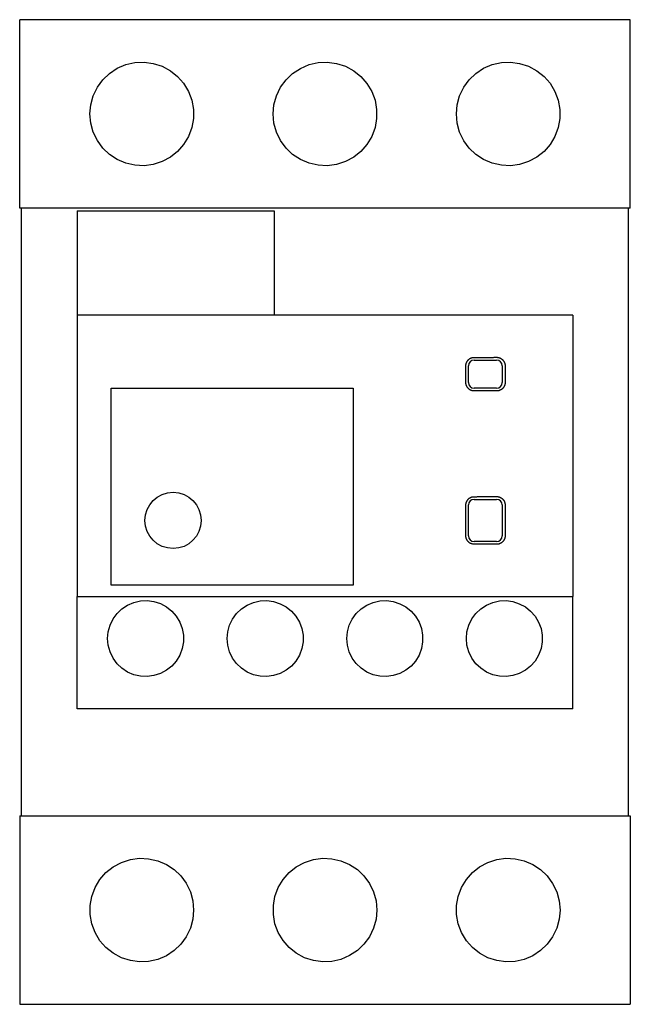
# Model space of a CAD drawing. Extents: x -1.08 to 1.08, y -1.75 to 1.75.
import ezdxf

# ---------------------------------------------------------------- set-up
doc = ezdxf.new("R2010")
doc.units = 0
doc.layers.get('0').update_dxf_attribs({"linetype": 'CONTINUOUS'})

msp = doc.modelspace()

# ---------------------------------------------------------------- linework, layer by layer
at = {"color": 7, "linetype": 'CONTINUOUS'}
for p, q in [((1.085, 1.75), (-1.085, 1.75)), ((-1.085, 1.08), (-1.085, 1.75)), ((1.085, 1.08), (1.085, 1.75)), ((-0.766179, 1.558812), (-0.738549, 1.577121)), ((-0.738549, 1.577121), (-0.707712, 1.590305)), ((-0.707712, 1.590305), (-0.675315, 1.597639)), ((-0.675315, 1.597639), (-0.643203, 1.599085)), ((-0.643203, 1.599085), (-0.61073, 1.594795)), ((-0.61073, 1.594795), (-0.578825, 1.584525)), ((-0.578825, 1.584525), (-0.549319, 1.568652)), ((-0.115272, 1.558738), (-0.087601, 1.577093)), ((-0.087601, 1.577093), (-0.056689, 1.590312)), ((-0.056689, 1.590312), (-0.024204, 1.597653)), ((-0.024204, 1.597653), (0.007988, 1.599077)), ((0.007988, 1.599077), (0.040525, 1.594738)), ((0.040525, 1.594738), (0.072452, 1.584407)), ((0.072452, 1.584407), (0.101938, 1.568482)), ((0.535961, 1.558924), (0.563671, 1.57724)), ((0.563671, 1.57724), (0.594582, 1.5904)), ((0.594582, 1.5904), (0.627024, 1.597683)), ((0.627024, 1.597683), (0.65914, 1.59907)), ((0.65914, 1.59907), (0.691592, 1.594723)), ((0.691592, 1.594723), (0.723435, 1.584415)), ((0.723435, 1.584415), (0.752861, 1.568533)), ((-0.789404, 1.536625), (-0.766179, 1.558812)), ((-0.549319, 1.568652), (-0.523761, 1.548261)), ((-0.523761, 1.548261), (-0.502408, 1.523943)), ((-0.138504, 1.53651), (-0.115272, 1.558738)), ((0.101938, 1.568482), (0.12744, 1.548069)), ((0.12744, 1.548069), (0.148739, 1.523741)), ((0.512671, 1.536709), (0.535961, 1.558924)), ((0.752861, 1.568533), (0.778343, 1.548161)), ((0.778343, 1.548161), (0.799643, 1.523873)), ((-0.823494, 1.479759), (-0.808857, 1.510023)), ((-0.808857, 1.510023), (-0.789404, 1.536625)), ((-0.502408, 1.523943), (-0.485165, 1.495291)), ((-0.172541, 1.479635), (-0.15794, 1.509884)), ((-0.15794, 1.509884), (-0.138504, 1.53651)), ((0.148739, 1.523741), (0.16592, 1.495116)), ((0.478515, 1.479785), (0.493176, 1.510077)), ((0.493176, 1.510077), (0.512671, 1.536709)), ((0.799643, 1.523873), (0.816854, 1.495252)), ((-0.832371, 1.447442), (-0.823494, 1.479759)), ((-0.485165, 1.495291), (-0.473319, 1.463761)), ((-0.181385, 1.447368), (-0.172541, 1.479635)), ((0.16592, 1.495116), (0.177713, 1.463643)), ((0.46963, 1.447449), (0.478515, 1.479785)), ((0.816854, 1.495252), (0.828685, 1.463746)), ((-0.83525, 1.415), (-0.832371, 1.447442)), ((-0.473319, 1.463761), (-0.467455, 1.431107)), ((-0.18425, 1.415), (-0.181385, 1.447368)), ((0.177713, 1.463643), (0.183548, 1.431067)), ((0.46675, 1.415), (0.46963, 1.447449)), ((0.828685, 1.463746), (0.834545, 1.431105)), ((-0.832371, 1.382558), (-0.83525, 1.415)), ((-0.467455, 1.431107), (-0.467455, 1.398893)), ((-0.181385, 1.382632), (-0.18425, 1.415)), ((0.183548, 1.431067), (0.183548, 1.398933)), ((0.46963, 1.382551), (0.46675, 1.415)), ((0.834545, 1.431105), (0.834545, 1.398895)), ((-0.823494, 1.350241), (-0.832371, 1.382558)), ((-0.473319, 1.366239), (-0.485165, 1.334709)), ((-0.467455, 1.398893), (-0.473319, 1.366239)), ((-0.172541, 1.350365), (-0.181385, 1.382632)), ((0.177713, 1.366357), (0.16592, 1.334884)), ((0.183548, 1.398933), (0.177713, 1.366357)), ((0.478515, 1.350215), (0.46963, 1.382551)), ((0.828685, 1.366254), (0.816854, 1.334748)), ((0.834545, 1.398895), (0.828685, 1.366254)), ((-0.808857, 1.319977), (-0.823494, 1.350241)), ((-0.485165, 1.334709), (-0.502408, 1.306057)), ((-0.15794, 1.320116), (-0.172541, 1.350365)), ((0.16592, 1.334884), (0.148739, 1.306259)), ((0.493176, 1.319923), (0.478515, 1.350215)), ((0.816854, 1.334748), (0.799643, 1.306127)), ((-0.789404, 1.293375), (-0.808857, 1.319977)), ((-0.502408, 1.306057), (-0.523761, 1.281739)), ((-0.138504, 1.29349), (-0.15794, 1.320116)), ((0.148739, 1.306259), (0.12744, 1.281931)), ((0.512671, 1.293291), (0.493176, 1.319923)), ((0.799643, 1.306127), (0.778343, 1.281839)), ((-0.766179, 1.271188), (-0.789404, 1.293375)), ((-0.738549, 1.252879), (-0.766179, 1.271188)), ((-0.549319, 1.261348), (-0.578825, 1.245475)), ((-0.523761, 1.281739), (-0.549319, 1.261348)), ((-0.115272, 1.271262), (-0.138504, 1.29349)), ((-0.087601, 1.252907), (-0.115272, 1.271262)), ((0.101938, 1.261518), (0.072452, 1.245593)), ((0.12744, 1.281931), (0.101938, 1.261518)), ((0.535961, 1.271076), (0.512671, 1.293291)), ((0.563671, 1.25276), (0.535961, 1.271076)), ((0.752861, 1.261467), (0.723435, 1.245585)), ((0.778343, 1.281839), (0.752861, 1.261467)), ((-0.707712, 1.239695), (-0.738549, 1.252879)), ((-0.675315, 1.232361), (-0.707712, 1.239695)), ((-0.643203, 1.230915), (-0.675315, 1.232361)), ((-0.61073, 1.235205), (-0.643203, 1.230915)), ((-0.578825, 1.245475), (-0.61073, 1.235205)), ((-0.056689, 1.239688), (-0.087601, 1.252907)), ((-0.024204, 1.232347), (-0.056689, 1.239688)), ((0.007988, 1.230923), (-0.024204, 1.232347)), ((0.040525, 1.235262), (0.007988, 1.230923)), ((0.072452, 1.245593), (0.040525, 1.235262)), ((0.594582, 1.2396), (0.563671, 1.25276)), ((0.627024, 1.232317), (0.594582, 1.2396)), ((0.65914, 1.23093), (0.627024, 1.232317)), ((0.691592, 1.235277), (0.65914, 1.23093)), ((0.723435, 1.245585), (0.691592, 1.235277)), ((0, 1.08), (-1.085, 1.08)), ((-1.07875, -1.08), (-1.07875, 1.08)), ((-0.8809, 1.07), (-0.1809, 1.07)), ((-0.8809, 1.07), (-0.8809, 0.7)), ((-0.1809, 1.07), (-0.1809, 0.7)), ((1.085, 1.08), (0, 1.08)), ((1.07875, -1.08), (1.07875, 1.08)), ((-0.8809, 0.7), (-0.8809, -0.3)), ((0.8809, 0.7), (-0.8809, 0.7)), ((0.8809, 0.7), (0.8809, -0.3)), ((0.500922, 0.523868), (0.501125, 0.525173)), ((0.501125, 0.525173), (0.501388, 0.526476)), ((0.501388, 0.526476), (0.501711, 0.527773)), ((0.501711, 0.527773), (0.502094, 0.529059)), ((0.502094, 0.529059), (0.502537, 0.530329)), ((0.502537, 0.530329), (0.503037, 0.531577)), ((0.503037, 0.531577), (0.503594, 0.532801)), ((0.503594, 0.532801), (0.504205, 0.533997)), ((0.504205, 0.533997), (0.504867, 0.53516)), ((0.504867, 0.53516), (0.505578, 0.536286)), ((0.505578, 0.536286), (0.506335, 0.537372)), ((0.506335, 0.537372), (0.507132, 0.538414)), ((0.507132, 0.538414), (0.507965, 0.539409)), ((0.507965, 0.539409), (0.508831, 0.540354)), ((0.508831, 0.540354), (0.509727, 0.541253)), ((0.509727, 0.541253), (0.510672, 0.542121)), ((0.510672, 0.542121), (0.511666, 0.542957)), ((0.511666, 0.542957), (0.512706, 0.543756)), ((0.512706, 0.543756), (0.513789, 0.544513)), ((0.513789, 0.544513), (0.514912, 0.545226)), ((0.514912, 0.545226), (0.516071, 0.545889)), ((0.516071, 0.545889), (0.517262, 0.546501)), ((0.517262, 0.546501), (0.518481, 0.547059)), ((0.518481, 0.547059), (0.519724, 0.547561)), ((0.519724, 0.547561), (0.520988, 0.548005)), ((0.520988, 0.548005), (0.522267, 0.548391)), ((0.522267, 0.548391), (0.523557, 0.548717)), ((0.523557, 0.548717), (0.524854, 0.548983)), ((0.524854, 0.548983), (0.526152, 0.549189)), ((0.526152, 0.549189), (0.527446, 0.549337)), ((0.527446, 0.549337), (0.52873, 0.549426)), ((0.52873, 0.549426), (0.53, 0.549459)), ((0.53, 0.549459), (0.532288, 0.549469)), ((0.53, 0.54), (0.61, 0.54)), ((0.532288, 0.549469), (0.534575, 0.549479)), ((0.534575, 0.549479), (0.536862, 0.549489)), ((0.536862, 0.549489), (0.539149, 0.549499)), ((0.539149, 0.549499), (0.541437, 0.54951)), ((0.541437, 0.54951), (0.543724, 0.54952)), ((0.543724, 0.54952), (0.54601, 0.54953)), ((0.54601, 0.54953), (0.548297, 0.549541)), ((0.548297, 0.549541), (0.550584, 0.549551)), ((0.550584, 0.549551), (0.55287, 0.549562)), ((0.55287, 0.549562), (0.555157, 0.549572)), ((0.555157, 0.549572), (0.557443, 0.549583)), ((0.557443, 0.549583), (0.55973, 0.549593)), ((0.55973, 0.549593), (0.562016, 0.549604)), ((0.562016, 0.549604), (0.564302, 0.549615)), ((0.564302, 0.549615), (0.566588, 0.549625)), ((0.566588, 0.549625), (0.568874, 0.549636)), ((0.568874, 0.549636), (0.571159, 0.549647)), ((0.571159, 0.549647), (0.573445, 0.549658)), ((0.573445, 0.549658), (0.575731, 0.549669)), ((0.575731, 0.549669), (0.578016, 0.54968)), ((0.578016, 0.54968), (0.580301, 0.549691)), ((0.580301, 0.549691), (0.582586, 0.549702)), ((0.582586, 0.549702), (0.584872, 0.549713)), ((0.584872, 0.549713), (0.587156, 0.549724)), ((0.587156, 0.549724), (0.589441, 0.549735)), ((0.589441, 0.549735), (0.591726, 0.549746)), ((0.591726, 0.549746), (0.594011, 0.549758)), ((0.594011, 0.549758), (0.596295, 0.549769)), ((0.596295, 0.549769), (0.59858, 0.54978)), ((0.59858, 0.54978), (0.600864, 0.549792)), ((0.600864, 0.549792), (0.603148, 0.549803)), ((0.603148, 0.549803), (0.605432, 0.549815)), ((0.605432, 0.549815), (0.607716, 0.549826)), ((0.607716, 0.549826), (0.61, 0.549838)), ((0.61, 0.549838), (0.611294, 0.549816)), ((0.611294, 0.549816), (0.612603, 0.549737)), ((0.612603, 0.549737), (0.613922, 0.549599)), ((0.613922, 0.549599), (0.615246, 0.5494)), ((0.615246, 0.5494), (0.616568, 0.54914)), ((0.616568, 0.54914), (0.617885, 0.548819)), ((0.617885, 0.548819), (0.619191, 0.548436)), ((0.619191, 0.548436), (0.620481, 0.547993)), ((0.620481, 0.547993), (0.621751, 0.547492)), ((0.621751, 0.547492), (0.622996, 0.546932)), ((0.622996, 0.546932), (0.624213, 0.546318)), ((0.624213, 0.546318), (0.625398, 0.54565)), ((0.625398, 0.54565), (0.626546, 0.544932)), ((0.626546, 0.544932), (0.627654, 0.544167)), ((0.627654, 0.544167), (0.628718, 0.54336)), ((0.628718, 0.54336), (0.629735, 0.542514)), ((0.629735, 0.542514), (0.630703, 0.541635)), ((0.630703, 0.541635), (0.631621, 0.540724)), ((0.631621, 0.540724), (0.632508, 0.539764)), ((0.632508, 0.539764), (0.633362, 0.538754)), ((0.633362, 0.538754), (0.634179, 0.537695)), ((0.634179, 0.537695), (0.634955, 0.536592)), ((0.634955, 0.536592), (0.635684, 0.535447)), ((0.635684, 0.535447), (0.636363, 0.534264)), ((0.636363, 0.534264), (0.636989, 0.533047)), ((0.636989, 0.533047), (0.63756, 0.531801)), ((0.63756, 0.531801), (0.638074, 0.53053)), ((0.638074, 0.53053), (0.638528, 0.529237)), ((0.638528, 0.529237), (0.638921, 0.527927)), ((0.638921, 0.527927), (0.639253, 0.526605)), ((0.639253, 0.526605), (0.639523, 0.525276)), ((0.639523, 0.525276), (0.639731, 0.523946)), ((0.500667, 0.52), (0.500694, 0.521277)), ((0.500667, 0.46), (0.500667, 0.52)), ((0.500694, 0.521277), (0.500779, 0.522568)), ((0.500779, 0.522568), (0.500922, 0.523868)), ((0.51, 0.46), (0.51, 0.52)), ((0.63, 0.52), (0.63, 0.46)), ((0.639731, 0.523946), (0.639878, 0.522619)), ((0.639878, 0.522619), (0.639965, 0.521302)), ((0.639965, 0.521302), (0.639994, 0.52)), ((0.639994, 0.52), (0.639994, 0.46)), ((0.500694, 0.458723), (0.500667, 0.46)), ((0.500779, 0.457432), (0.500694, 0.458723)), ((0.500922, 0.456132), (0.500779, 0.457432)), ((0.501125, 0.454827), (0.500922, 0.456132)), ((0.639731, 0.456054), (0.639523, 0.454724)), ((0.639878, 0.457381), (0.639731, 0.456054)), ((0.639965, 0.458698), (0.639878, 0.457381)), ((0.639994, 0.46), (0.639965, 0.458698)), ((-0.76, 0.44), (0.1, 0.44)), ((-0.76, -0.26), (-0.76, 0.44)), ((0.1, 0.44), (0.1, -0.26)), ((0.501388, 0.453524), (0.501125, 0.454827)), ((0.501711, 0.452227), (0.501388, 0.453524)), ((0.502094, 0.450941), (0.501711, 0.452227)), ((0.502537, 0.449671), (0.502094, 0.450941)), ((0.503037, 0.448423), (0.502537, 0.449671)), ((0.503594, 0.447199), (0.503037, 0.448423)), ((0.504205, 0.446003), (0.503594, 0.447199)), ((0.504867, 0.44484), (0.504205, 0.446003)), ((0.505578, 0.443714), (0.504867, 0.44484)), ((0.506335, 0.442628), (0.505578, 0.443714)), ((0.507132, 0.441586), (0.506335, 0.442628)), ((0.507965, 0.440591), (0.507132, 0.441586)), ((0.508831, 0.439646), (0.507965, 0.440591)), ((0.509727, 0.438747), (0.508831, 0.439646)), ((0.510672, 0.437879), (0.509727, 0.438747)), ((0.511666, 0.437043), (0.510672, 0.437879)), ((0.512706, 0.436244), (0.511666, 0.437043)), ((0.513789, 0.435487), (0.512706, 0.436244)), ((0.514912, 0.434774), (0.513789, 0.435487)), ((0.516071, 0.434111), (0.514912, 0.434774)), ((0.517262, 0.433499), (0.516071, 0.434111)), ((0.518481, 0.432941), (0.517262, 0.433499)), ((0.519724, 0.432439), (0.518481, 0.432941)), ((0.520988, 0.431995), (0.519724, 0.432439)), ((0.522267, 0.431609), (0.520988, 0.431995)), ((0.523557, 0.431283), (0.522267, 0.431609)), ((0.524854, 0.431017), (0.523557, 0.431283)), ((0.526152, 0.430811), (0.524854, 0.431017)), ((0.527446, 0.430663), (0.526152, 0.430811)), ((0.52873, 0.430574), (0.527446, 0.430663)), ((0.53, 0.430541), (0.52873, 0.430574)), ((0.61, 0.44), (0.53, 0.44)), ((0.532288, 0.430531), (0.53, 0.430541)), ((0.534575, 0.430521), (0.532288, 0.430531)), ((0.536862, 0.430511), (0.534575, 0.430521)), ((0.539149, 0.430501), (0.536862, 0.430511)), ((0.541437, 0.43049), (0.539149, 0.430501)), ((0.543724, 0.43048), (0.541437, 0.43049)), ((0.54601, 0.43047), (0.543724, 0.43048)), ((0.548297, 0.430459), (0.54601, 0.43047)), ((0.550584, 0.430449), (0.548297, 0.430459)), ((0.55287, 0.430438), (0.550584, 0.430449)), ((0.555157, 0.430428), (0.55287, 0.430438)), ((0.557443, 0.430417), (0.555157, 0.430428)), ((0.55973, 0.430407), (0.557443, 0.430417)), ((0.562016, 0.430396), (0.55973, 0.430407)), ((0.564302, 0.430385), (0.562016, 0.430396)), ((0.566588, 0.430375), (0.564302, 0.430385)), ((0.568874, 0.430364), (0.566588, 0.430375)), ((0.571159, 0.430353), (0.568874, 0.430364)), ((0.573445, 0.430342), (0.571159, 0.430353)), ((0.575731, 0.430331), (0.573445, 0.430342)), ((0.578016, 0.43032), (0.575731, 0.430331)), ((0.580301, 0.430309), (0.578016, 0.43032)), ((0.582586, 0.430298), (0.580301, 0.430309)), ((0.584872, 0.430287), (0.582586, 0.430298)), ((0.587156, 0.430276), (0.584872, 0.430287)), ((0.589441, 0.430265), (0.587156, 0.430276)), ((0.591726, 0.430254), (0.589441, 0.430265)), ((0.594011, 0.430242), (0.591726, 0.430254)), ((0.596295, 0.430231), (0.594011, 0.430242)), ((0.59858, 0.43022), (0.596295, 0.430231)), ((0.600864, 0.430208), (0.59858, 0.43022)), ((0.603148, 0.430197), (0.600864, 0.430208)), ((0.605432, 0.430185), (0.603148, 0.430197)), ((0.607716, 0.430174), (0.605432, 0.430185)), ((0.61, 0.430162), (0.607716, 0.430174)), ((0.611294, 0.430184), (0.61, 0.430162)), ((0.612603, 0.430263), (0.611294, 0.430184)), ((0.613922, 0.430401), (0.612603, 0.430263)), ((0.615246, 0.4306), (0.613922, 0.430401)), ((0.616568, 0.43086), (0.615246, 0.4306)), ((0.617885, 0.431181), (0.616568, 0.43086)), ((0.619191, 0.431564), (0.617885, 0.431181)), ((0.620481, 0.432007), (0.619191, 0.431564)), ((0.621751, 0.432508), (0.620481, 0.432007)), ((0.622996, 0.433068), (0.621751, 0.432508)), ((0.624213, 0.433682), (0.622996, 0.433068)), ((0.625398, 0.43435), (0.624213, 0.433682)), ((0.626546, 0.435068), (0.625398, 0.43435)), ((0.627654, 0.435833), (0.626546, 0.435068)), ((0.628718, 0.43664), (0.627654, 0.435833)), ((0.629735, 0.437486), (0.628718, 0.43664)), ((0.630703, 0.438365), (0.629735, 0.437486)), ((0.631621, 0.439276), (0.630703, 0.438365)), ((0.632508, 0.440236), (0.631621, 0.439276)), ((0.633362, 0.441246), (0.632508, 0.440236)), ((0.634179, 0.442305), (0.633362, 0.441246)), ((0.634955, 0.443408), (0.634179, 0.442305)), ((0.635684, 0.444553), (0.634955, 0.443408)), ((0.636363, 0.445736), (0.635684, 0.444553)), ((0.636989, 0.446953), (0.636363, 0.445736)), ((0.63756, 0.448199), (0.636989, 0.446953)), ((0.638074, 0.44947), (0.63756, 0.448199)), ((0.638528, 0.450763), (0.638074, 0.44947)), ((0.638921, 0.452073), (0.638528, 0.450763)), ((0.639253, 0.453395), (0.638921, 0.452073)), ((0.639523, 0.454724), (0.639253, 0.453395)), ((0.502094, 0.034059), (0.502537, 0.035329)), ((0.502537, 0.035329), (0.503037, 0.036577)), ((0.503037, 0.036577), (0.503594, 0.037801)), ((0.503594, 0.037801), (0.504205, 0.038997)), ((0.504205, 0.038997), (0.504867, 0.04016)), ((0.504867, 0.04016), (0.505578, 0.041286)), ((0.505578, 0.041286), (0.506335, 0.042372)), ((0.506335, 0.042372), (0.507132, 0.043414)), ((0.507132, 0.043414), (0.507965, 0.044409)), ((0.507965, 0.044409), (0.508831, 0.045354)), ((0.508831, 0.045354), (0.509727, 0.046253)), ((0.509727, 0.046253), (0.510672, 0.047121)), ((0.510672, 0.047121), (0.511666, 0.047957)), ((0.511666, 0.047957), (0.512706, 0.048756)), ((0.512706, 0.048756), (0.513789, 0.049513)), ((0.513789, 0.049513), (0.514912, 0.050226)), ((0.514912, 0.050226), (0.516071, 0.050889)), ((0.516071, 0.050889), (0.517262, 0.051501)), ((0.517262, 0.051501), (0.518481, 0.052059)), ((0.518481, 0.052059), (0.519724, 0.052561)), ((0.519724, 0.052561), (0.520988, 0.053005)), ((0.520988, 0.053005), (0.522267, 0.053391)), ((0.522267, 0.053391), (0.523557, 0.053717)), ((0.523557, 0.053717), (0.524854, 0.053983)), ((0.524854, 0.053983), (0.526152, 0.054189)), ((0.526152, 0.054189), (0.527446, 0.054337)), ((0.527446, 0.054337), (0.52873, 0.054426)), ((0.52873, 0.054426), (0.53, 0.054459)), ((0.53, 0.054459), (0.532288, 0.054469)), ((0.53, 0.045), (0.61, 0.045)), ((0.532288, 0.054469), (0.534575, 0.054479)), ((0.534575, 0.054479), (0.536862, 0.054489)), ((0.536862, 0.054489), (0.539149, 0.054499)), ((0.539149, 0.054499), (0.541437, 0.05451)), ((0.541437, 0.05451), (0.543724, 0.05452)), ((0.543724, 0.05452), (0.54601, 0.05453)), ((0.54601, 0.05453), (0.548297, 0.054541)), ((0.548297, 0.054541), (0.550584, 0.054551)), ((0.550584, 0.054551), (0.55287, 0.054562)), ((0.55287, 0.054562), (0.555157, 0.054572)), ((0.555157, 0.054572), (0.557443, 0.054583)), ((0.557443, 0.054583), (0.55973, 0.054593)), ((0.55973, 0.054593), (0.562016, 0.054604)), ((0.562016, 0.054604), (0.564302, 0.054615)), ((0.564302, 0.054615), (0.566588, 0.054625)), ((0.566588, 0.054625), (0.568874, 0.054636)), ((0.568874, 0.054636), (0.571159, 0.054647)), ((0.571159, 0.054647), (0.573445, 0.054658)), ((0.573445, 0.054658), (0.575731, 0.054669)), ((0.575731, 0.054669), (0.578016, 0.05468)), ((0.578016, 0.05468), (0.580301, 0.054691)), ((0.580301, 0.054691), (0.582586, 0.054702)), ((0.582586, 0.054702), (0.584872, 0.054713)), ((0.584872, 0.054713), (0.587156, 0.054724)), ((0.587156, 0.054724), (0.589441, 0.054735)), ((0.589441, 0.054735), (0.591726, 0.054746)), ((0.591726, 0.054746), (0.594011, 0.054758)), ((0.594011, 0.054758), (0.596295, 0.054769)), ((0.596295, 0.054769), (0.59858, 0.05478)), ((0.59858, 0.05478), (0.600864, 0.054792)), ((0.600864, 0.054792), (0.603148, 0.054803)), ((0.603148, 0.054803), (0.605432, 0.054815)), ((0.605432, 0.054815), (0.607716, 0.054826)), ((0.607716, 0.054826), (0.61, 0.054838)), ((0.61, 0.054838), (0.611294, 0.054816)), ((0.611294, 0.054816), (0.612603, 0.054737)), ((0.612603, 0.054737), (0.613922, 0.054599)), ((0.613922, 0.054599), (0.615246, 0.0544)), ((0.615246, 0.0544), (0.616568, 0.05414)), ((0.616568, 0.05414), (0.617885, 0.053819)), ((0.617885, 0.053819), (0.619191, 0.053436)), ((0.619191, 0.053436), (0.620481, 0.052993)), ((0.620481, 0.052993), (0.621751, 0.052492)), ((0.621751, 0.052492), (0.622996, 0.051932)), ((0.622996, 0.051932), (0.624213, 0.051318)), ((0.624213, 0.051318), (0.625398, 0.05065)), ((0.625398, 0.05065), (0.626546, 0.049932)), ((0.626546, 0.049932), (0.627654, 0.049167)), ((0.627654, 0.049167), (0.628718, 0.04836)), ((0.628718, 0.04836), (0.629735, 0.047514)), ((0.629735, 0.047514), (0.630703, 0.046635)), ((0.630703, 0.046635), (0.631621, 0.045724)), ((0.631621, 0.045724), (0.632508, 0.044764)), ((0.632508, 0.044764), (0.633362, 0.043754)), ((0.633362, 0.043754), (0.634179, 0.042695)), ((0.634179, 0.042695), (0.634955, 0.041592)), ((0.634955, 0.041592), (0.635684, 0.040447)), ((0.635684, 0.040447), (0.636363, 0.039264)), ((0.636363, 0.039264), (0.636989, 0.038047)), ((0.636989, 0.038047), (0.63756, 0.036801)), ((0.63756, 0.036801), (0.638074, 0.03553)), ((0.638074, 0.03553), (0.638528, 0.034237)), ((0.500667, 0.025), (0.500694, 0.026277)), ((0.500667, -0.085), (0.500667, 0.025)), ((0.500694, 0.026277), (0.500779, 0.027568)), ((0.500779, 0.027568), (0.500922, 0.028868)), ((0.500922, 0.028868), (0.501125, 0.030173)), ((0.501125, 0.030173), (0.501388, 0.031476)), ((0.501388, 0.031476), (0.501711, 0.032773)), ((0.501711, 0.032773), (0.502094, 0.034059)), ((0.51, -0.085), (0.51, 0.025)), ((0.63, 0.025), (0.63, -0.085)), ((0.638528, 0.034237), (0.638921, 0.032927)), ((0.638921, 0.032927), (0.639253, 0.031605)), ((0.639253, 0.031605), (0.639523, 0.030276)), ((0.639523, 0.030276), (0.639731, 0.028946)), ((0.639731, 0.028946), (0.639878, 0.027619)), ((0.639878, 0.027619), (0.639965, 0.026302)), ((0.639965, 0.026302), (0.639994, 0.025)), ((0.639994, 0.025), (0.639994, -0.085)), ((0.500694, -0.086276), (0.500667, -0.085)), ((0.500779, -0.087568), (0.500694, -0.086276)), ((0.500922, -0.088868), (0.500779, -0.087568)), ((0.501124, -0.090172), (0.500922, -0.088868)), ((0.501387, -0.091476), (0.501124, -0.090172)), ((0.501711, -0.092773), (0.501387, -0.091476)), ((0.502094, -0.094058), (0.501711, -0.092773)), ((0.502537, -0.095328), (0.502094, -0.094058)), ((0.503037, -0.096576), (0.502537, -0.095328)), ((0.503593, -0.0978), (0.503037, -0.096576)), ((0.504204, -0.098996), (0.503593, -0.0978)), ((0.504867, -0.100159), (0.504204, -0.098996)), ((0.505578, -0.101285), (0.504867, -0.100159)), ((0.506334, -0.102371), (0.505578, -0.101285)), ((0.507131, -0.103413), (0.506334, -0.102371)), ((0.507965, -0.104408), (0.507131, -0.103413)), ((0.50883, -0.105354), (0.507965, -0.104408)), ((0.61, -0.105), (0.53, -0.105)), ((0.632509, -0.104764), (0.631621, -0.105724)), ((0.633363, -0.103753), (0.632509, -0.104764)), ((0.63418, -0.102694), (0.633363, -0.103753)), ((0.634955, -0.10159), (0.63418, -0.102694)), ((0.635685, -0.100445), (0.634955, -0.10159)), ((0.636364, -0.099262), (0.635685, -0.100445)), ((0.63699, -0.098046), (0.636364, -0.099262)), ((0.637561, -0.0968), (0.63699, -0.098046)), ((0.638074, -0.095529), (0.637561, -0.0968)), ((0.638528, -0.094236), (0.638074, -0.095529)), ((0.638921, -0.092926), (0.638528, -0.094236)), ((0.639253, -0.091604), (0.638921, -0.092926)), ((0.639523, -0.090276), (0.639253, -0.091604)), ((0.639732, -0.088946), (0.639523, -0.090276)), ((0.639878, -0.087619), (0.639732, -0.088946)), ((0.639965, -0.086302), (0.639878, -0.087619)), ((0.639994, -0.085), (0.639965, -0.086302)), ((0.509727, -0.106253), (0.50883, -0.105354)), ((0.510672, -0.107121), (0.509727, -0.106253)), ((0.511666, -0.107957), (0.510672, -0.107121)), ((0.512705, -0.108755), (0.511666, -0.107957)), ((0.513789, -0.109513), (0.512705, -0.108755)), ((0.514911, -0.110225), (0.513789, -0.109513)), ((0.51607, -0.110889), (0.514911, -0.110225)), ((0.517261, -0.1115), (0.51607, -0.110889)), ((0.51848, -0.112058), (0.517261, -0.1115)), ((0.519723, -0.11256), (0.51848, -0.112058)), ((0.520987, -0.113005), (0.519723, -0.11256)), ((0.522266, -0.11339), (0.520987, -0.113005)), ((0.523557, -0.113717), (0.522266, -0.11339)), ((0.524854, -0.113983), (0.523557, -0.113717)), ((0.526152, -0.114189), (0.524854, -0.113983)), ((0.527446, -0.114337), (0.526152, -0.114189)), ((0.52873, -0.114426), (0.527446, -0.114337)), ((0.53, -0.114459), (0.52873, -0.114426)), ((0.532288, -0.114469), (0.53, -0.114459)), ((0.534575, -0.114479), (0.532288, -0.114469)), ((0.536862, -0.114489), (0.534575, -0.114479)), ((0.539149, -0.114499), (0.536862, -0.114489)), ((0.541437, -0.11451), (0.539149, -0.114499)), ((0.543724, -0.11452), (0.541437, -0.11451)), ((0.54601, -0.11453), (0.543724, -0.11452)), ((0.548297, -0.114541), (0.54601, -0.11453)), ((0.550584, -0.114551), (0.548297, -0.114541)), ((0.55287, -0.114562), (0.550584, -0.114551)), ((0.555157, -0.114572), (0.55287, -0.114562)), ((0.557443, -0.114583), (0.555157, -0.114572)), ((0.55973, -0.114593), (0.557443, -0.114583)), ((0.562016, -0.114604), (0.55973, -0.114593)), ((0.564302, -0.114615), (0.562016, -0.114604)), ((0.566588, -0.114625), (0.564302, -0.114615)), ((0.568874, -0.114636), (0.566588, -0.114625)), ((0.571159, -0.114647), (0.568874, -0.114636)), ((0.573445, -0.114658), (0.571159, -0.114647)), ((0.575731, -0.114669), (0.573445, -0.114658)), ((0.578016, -0.11468), (0.575731, -0.114669)), ((0.580301, -0.114691), (0.578016, -0.11468)), ((0.582586, -0.114702), (0.580301, -0.114691)), ((0.584872, -0.114713), (0.582586, -0.114702)), ((0.587156, -0.114724), (0.584872, -0.114713)), ((0.589441, -0.114735), (0.587156, -0.114724)), ((0.591726, -0.114746), (0.589441, -0.114735)), ((0.594011, -0.114758), (0.591726, -0.114746)), ((0.596295, -0.114769), (0.594011, -0.114758)), ((0.59858, -0.11478), (0.596295, -0.114769)), ((0.600864, -0.114792), (0.59858, -0.11478)), ((0.603148, -0.114803), (0.600864, -0.114792)), ((0.605432, -0.114815), (0.603148, -0.114803)), ((0.607716, -0.114826), (0.605432, -0.114815)), ((0.61, -0.114838), (0.607716, -0.114826)), ((0.611294, -0.114816), (0.61, -0.114838)), ((0.612603, -0.114737), (0.611294, -0.114816)), ((0.613922, -0.114599), (0.612603, -0.114737)), ((0.615246, -0.1144), (0.613922, -0.114599)), ((0.616569, -0.11414), (0.615246, -0.1144)), ((0.617886, -0.113818), (0.616569, -0.11414)), ((0.619192, -0.113436), (0.617886, -0.113818)), ((0.620483, -0.112993), (0.619192, -0.113436)), ((0.621752, -0.112491), (0.620483, -0.112993)), ((0.622998, -0.111932), (0.621752, -0.112491)), ((0.624215, -0.111317), (0.622998, -0.111932)), ((0.6254, -0.110649), (0.624215, -0.111317)), ((0.626548, -0.109931), (0.6254, -0.110649)), ((0.627655, -0.109166), (0.626548, -0.109931)), ((0.628719, -0.108359), (0.627655, -0.109166)), ((0.629736, -0.107514), (0.628719, -0.108359)), ((0.630703, -0.106635), (0.629736, -0.107514)), ((0.631621, -0.105724), (0.630703, -0.106635)), ((0.1, -0.26), (-0.76, -0.26)), ((-0.8809, -0.7), (-0.8809, -0.3)), ((-0.8809, -0.3), (0.8809, -0.3)), ((0.8809, -0.7), (0.8809, -0.3)), ((-0.738865, -0.360836), (-0.721842, -0.344589)), ((-0.721842, -0.344589), (-0.701601, -0.331189)), ((-0.701601, -0.331189), (-0.679022, -0.321544)), ((-0.679022, -0.321544), (-0.655308, -0.31618)), ((-0.655308, -0.31618), (-0.631806, -0.31512)), ((-0.631806, -0.31512), (-0.608037, -0.318254)), ((-0.608037, -0.318254), (-0.584676, -0.325764)), ((-0.584676, -0.325764), (-0.563061, -0.337378)), ((-0.563061, -0.337378), (-0.544326, -0.352308)), ((-0.313976, -0.360962), (-0.296959, -0.344683)), ((-0.296959, -0.344683), (-0.276695, -0.33124)), ((-0.276695, -0.33124), (-0.25406, -0.321556)), ((-0.25406, -0.321556), (-0.230272, -0.316175)), ((-0.230272, -0.316175), (-0.206695, -0.315125)), ((-0.206695, -0.315125), (-0.182861, -0.318294)), ((-0.182861, -0.318294), (-0.159466, -0.325853)), ((-0.159466, -0.325853), (-0.137853, -0.337515)), ((-0.137853, -0.337515), (-0.119156, -0.352471)), ((0.111044, -0.36094), (0.128078, -0.344653)), ((0.128078, -0.344653), (0.148363, -0.331208)), ((0.148363, -0.331208), (0.171017, -0.321531)), ((0.171017, -0.321531), (0.194817, -0.316163)), ((0.194817, -0.316163), (0.218395, -0.315129)), ((0.218395, -0.315129), (0.242224, -0.318313)), ((0.242224, -0.318313), (0.265602, -0.325882)), ((0.265602, -0.325882), (0.287194, -0.337546)), ((0.287194, -0.337546), (0.305871, -0.352497)), ((0.536195, -0.360768), (0.553271, -0.344499)), ((0.553271, -0.344499), (0.573576, -0.331094)), ((0.573576, -0.331094), (0.596214, -0.321468)), ((0.596214, -0.321468), (0.619964, -0.316144)), ((0.619964, -0.316144), (0.643469, -0.315132)), ((0.643469, -0.315132), (0.667221, -0.318312)), ((0.667221, -0.318312), (0.690533, -0.325853)), ((0.690533, -0.325853), (0.712083, -0.337473)), ((0.712083, -0.337473), (0.730758, -0.352388)), ((-0.76387, -0.402506), (-0.753129, -0.380323)), ((-0.753129, -0.380323), (-0.738865, -0.360836)), ((-0.544326, -0.352308), (-0.528669, -0.370119)), ((-0.528669, -0.370119), (-0.516018, -0.391117)), ((-0.338916, -0.402629), (-0.328216, -0.380466)), ((-0.328216, -0.380466), (-0.313976, -0.360962)), ((-0.119156, -0.352471), (-0.10354, -0.370297)), ((-0.10354, -0.370297), (-0.090941, -0.391276)), ((0.086086, -0.402623), (0.096793, -0.380452)), ((0.096793, -0.380452), (0.111044, -0.36094)), ((0.305871, -0.352497), (0.321474, -0.370315)), ((0.321474, -0.370315), (0.334064, -0.391286)), ((0.511138, -0.402485), (0.521897, -0.38028)), ((0.521897, -0.38028), (0.536195, -0.360768)), ((0.730758, -0.352388), (0.746371, -0.370175)), ((0.746371, -0.370175), (0.758997, -0.391148)), ((-0.770386, -0.426204), (-0.76387, -0.402506)), ((-0.516018, -0.391117), (-0.507324, -0.414236)), ((-0.507324, -0.414236), (-0.503018, -0.438185)), ((-0.345399, -0.426276), (-0.338916, -0.402629)), ((-0.090941, -0.391276), (-0.082294, -0.414345)), ((-0.082294, -0.414345), (-0.078015, -0.438223)), ((0.079601, -0.426274), (0.086086, -0.402623)), ((0.334064, -0.391286), (0.342707, -0.414348)), ((0.342707, -0.414348), (0.346985, -0.438224)), ((0.504615, -0.426199), (0.511138, -0.402485)), ((0.758997, -0.391148), (0.76768, -0.414247)), ((0.76768, -0.414247), (0.771982, -0.438186)), ((-0.7725, -0.45), (-0.770386, -0.426204)), ((-0.770386, -0.473796), (-0.7725, -0.45)), ((-0.503018, -0.438185), (-0.503018, -0.461815)), ((-0.3475, -0.45), (-0.345399, -0.426276)), ((-0.345399, -0.473724), (-0.3475, -0.45)), ((-0.078015, -0.438223), (-0.078015, -0.461777)), ((0.0775, -0.45), (0.079601, -0.426274)), ((0.079601, -0.473726), (0.0775, -0.45)), ((0.346985, -0.438224), (0.346985, -0.461776)), ((0.5025, -0.45), (0.504615, -0.426199)), ((0.504615, -0.473801), (0.5025, -0.45)), ((0.771982, -0.438186), (0.771982, -0.461814)), ((-0.76387, -0.497494), (-0.770386, -0.473796)), ((-0.507324, -0.485764), (-0.516018, -0.508883)), ((-0.503018, -0.461815), (-0.507324, -0.485764)), ((-0.338916, -0.497371), (-0.345399, -0.473724)), ((-0.082294, -0.485655), (-0.090941, -0.508724)), ((-0.078015, -0.461777), (-0.082294, -0.485655)), ((0.086086, -0.497377), (0.079601, -0.473726)), ((0.342707, -0.485652), (0.334064, -0.508714)), ((0.346985, -0.461776), (0.342707, -0.485652)), ((0.511138, -0.497515), (0.504615, -0.473801)), ((0.76768, -0.485753), (0.758997, -0.508852)), ((0.771982, -0.461814), (0.76768, -0.485753)), ((-0.753129, -0.519677), (-0.76387, -0.497494)), ((-0.738865, -0.539164), (-0.753129, -0.519677)), ((-0.516018, -0.508883), (-0.528669, -0.529881)), ((-0.328216, -0.519534), (-0.338916, -0.497371)), ((-0.313976, -0.539038), (-0.328216, -0.519534)), ((-0.090941, -0.508724), (-0.10354, -0.529703)), ((0.096793, -0.519548), (0.086086, -0.497377)), ((0.111044, -0.53906), (0.096793, -0.519548)), ((0.334064, -0.508714), (0.321474, -0.529685)), ((0.521897, -0.51972), (0.511138, -0.497515)), ((0.536195, -0.539232), (0.521897, -0.51972)), ((0.758997, -0.508852), (0.746371, -0.529825)), ((-0.721842, -0.555411), (-0.738865, -0.539164)), ((-0.701601, -0.568811), (-0.721842, -0.555411)), ((-0.544326, -0.547692), (-0.563061, -0.562622)), ((-0.528669, -0.529881), (-0.544326, -0.547692)), ((-0.296959, -0.555317), (-0.313976, -0.539038)), ((-0.276695, -0.56876), (-0.296959, -0.555317)), ((-0.119156, -0.547529), (-0.137853, -0.562485)), ((-0.10354, -0.529703), (-0.119156, -0.547529)), ((0.128078, -0.555347), (0.111044, -0.53906)), ((0.148363, -0.568792), (0.128078, -0.555347)), ((0.305871, -0.547503), (0.287194, -0.562454)), ((0.321474, -0.529685), (0.305871, -0.547503)), ((0.553271, -0.555501), (0.536195, -0.539232)), ((0.573576, -0.568906), (0.553271, -0.555501)), ((0.730758, -0.547612), (0.712083, -0.562527)), ((0.746371, -0.529825), (0.730758, -0.547612)), ((-0.679022, -0.578456), (-0.701601, -0.568811)), ((-0.655308, -0.58382), (-0.679022, -0.578456)), ((-0.631806, -0.58488), (-0.655308, -0.58382)), ((-0.608037, -0.581746), (-0.631806, -0.58488)), ((-0.584676, -0.574236), (-0.608037, -0.581746)), ((-0.563061, -0.562622), (-0.584676, -0.574236)), ((-0.25406, -0.578444), (-0.276695, -0.56876)), ((-0.230272, -0.583825), (-0.25406, -0.578444)), ((-0.206695, -0.584875), (-0.230272, -0.583825)), ((-0.182861, -0.581706), (-0.206695, -0.584875)), ((-0.159466, -0.574147), (-0.182861, -0.581706)), ((-0.137853, -0.562485), (-0.159466, -0.574147)), ((0.171017, -0.578469), (0.148363, -0.568792)), ((0.194817, -0.583837), (0.171017, -0.578469)), ((0.218395, -0.584871), (0.194817, -0.583837)), ((0.242224, -0.581687), (0.218395, -0.584871)), ((0.265602, -0.574118), (0.242224, -0.581687)), ((0.287194, -0.562454), (0.265602, -0.574118)), ((0.596214, -0.578532), (0.573576, -0.568906)), ((0.619964, -0.583856), (0.596214, -0.578532)), ((0.643469, -0.584868), (0.619964, -0.583856)), ((0.667221, -0.581688), (0.643469, -0.584868)), ((0.690533, -0.574147), (0.667221, -0.581688)), ((0.712083, -0.562527), (0.690533, -0.574147)), ((0.8809, -0.7), (-0.8809, -0.7)), ((-1.085, -1.08), (0, -1.08)), ((-1.085, -1.08), (-1.085, -1.75)), ((0, -1.08), (1.085, -1.08)), ((1.085, -1.08), (1.085, -1.75)), ((-0.752861, -1.261467), (-0.723435, -1.245585)), ((-0.723435, -1.245585), (-0.691592, -1.235277)), ((-0.691592, -1.235277), (-0.65914, -1.23093)), ((-0.65914, -1.23093), (-0.627024, -1.232317)), ((-0.627024, -1.232317), (-0.594582, -1.2396)), ((-0.594582, -1.2396), (-0.563671, -1.25276)), ((-0.563671, -1.25276), (-0.535961, -1.271076)), ((-0.101938, -1.261518), (-0.072452, -1.245593)), ((-0.072452, -1.245593), (-0.040525, -1.235262)), ((-0.040525, -1.235262), (-0.007988, -1.230923)), ((-0.007988, -1.230923), (0.024204, -1.232347)), ((0.024204, -1.232347), (0.056689, -1.239688)), ((0.056689, -1.239688), (0.087601, -1.252907)), ((0.087601, -1.252907), (0.115272, -1.271262)), ((0.549319, -1.261348), (0.578825, -1.245475)), ((0.578825, -1.245475), (0.61073, -1.235205)), ((0.61073, -1.235205), (0.643203, -1.230915)), ((0.643203, -1.230915), (0.675315, -1.232361)), ((0.675315, -1.232361), (0.707712, -1.239695)), ((0.707712, -1.239695), (0.738549, -1.252879)), ((0.738549, -1.252879), (0.766179, -1.271188)), ((-0.799643, -1.306127), (-0.778343, -1.281839)), ((-0.778343, -1.281839), (-0.752861, -1.261467)), ((-0.535961, -1.271076), (-0.512671, -1.293291)), ((-0.512671, -1.293291), (-0.493176, -1.319923)), ((-0.148739, -1.306259), (-0.12744, -1.281931)), ((-0.12744, -1.281931), (-0.101938, -1.261518)), ((0.115272, -1.271262), (0.138504, -1.29349)), ((0.138504, -1.29349), (0.15794, -1.320116)), ((0.502408, -1.306057), (0.523761, -1.281739)), ((0.523761, -1.281739), (0.549319, -1.261348)), ((0.766179, -1.271188), (0.789404, -1.293375)), ((0.789404, -1.293375), (0.808857, -1.319977)), ((-0.816854, -1.334748), (-0.799643, -1.306127)), ((-0.493176, -1.319923), (-0.478515, -1.350215)), ((-0.16592, -1.334884), (-0.148739, -1.306259)), ((0.15794, -1.320116), (0.172541, -1.350365)), ((0.485165, -1.334709), (0.502408, -1.306057)), ((0.808857, -1.319977), (0.823494, -1.350241)), ((-0.828685, -1.366254), (-0.816854, -1.334748)), ((-0.478515, -1.350215), (-0.46963, -1.382551)), ((-0.177713, -1.366357), (-0.16592, -1.334884)), ((0.172541, -1.350365), (0.181385, -1.382632)), ((0.473319, -1.366239), (0.485165, -1.334709)), ((0.823494, -1.350241), (0.832371, -1.382558)), ((-0.834545, -1.398895), (-0.828685, -1.366254)), ((-0.834545, -1.431105), (-0.834545, -1.398895)), ((-0.46963, -1.382551), (-0.46675, -1.415)), ((-0.183548, -1.398933), (-0.177713, -1.366357)), ((-0.183548, -1.431067), (-0.183548, -1.398933)), ((0.181385, -1.382632), (0.18425, -1.415)), ((0.467455, -1.398893), (0.473319, -1.366239)), ((0.467455, -1.431107), (0.467455, -1.398893)), ((0.832371, -1.382558), (0.83525, -1.415)), ((-0.828685, -1.463746), (-0.834545, -1.431105)), ((-0.46675, -1.415), (-0.46963, -1.447449)), ((-0.177713, -1.463643), (-0.183548, -1.431067)), ((0.18425, -1.415), (0.181385, -1.447368)), ((0.473319, -1.463761), (0.467455, -1.431107)), ((0.83525, -1.415), (0.832371, -1.447442)), ((-0.816854, -1.495252), (-0.828685, -1.463746)), ((-0.46963, -1.447449), (-0.478515, -1.479785)), ((-0.16592, -1.495116), (-0.177713, -1.463643)), ((0.181385, -1.447368), (0.172541, -1.479635)), ((0.485165, -1.495291), (0.473319, -1.463761)), ((0.832371, -1.447442), (0.823494, -1.479759)), ((-0.799643, -1.523873), (-0.816854, -1.495252)), ((-0.478515, -1.479785), (-0.493176, -1.510077)), ((-0.148739, -1.523741), (-0.16592, -1.495116)), ((0.172541, -1.479635), (0.15794, -1.509884)), ((0.502408, -1.523943), (0.485165, -1.495291)), ((0.823494, -1.479759), (0.808857, -1.510023)), ((-0.778343, -1.548161), (-0.799643, -1.523873)), ((-0.512671, -1.536709), (-0.535961, -1.558924)), ((-0.493176, -1.510077), (-0.512671, -1.536709)), ((-0.12744, -1.548069), (-0.148739, -1.523741)), ((0.138504, -1.53651), (0.115272, -1.558738)), ((0.15794, -1.509884), (0.138504, -1.53651)), ((0.523761, -1.548261), (0.502408, -1.523943)), ((0.789404, -1.536625), (0.766179, -1.558812)), ((0.808857, -1.510023), (0.789404, -1.536625)), ((-0.752861, -1.568533), (-0.778343, -1.548161)), ((-0.723435, -1.584415), (-0.752861, -1.568533)), ((-0.535961, -1.558924), (-0.563671, -1.57724)), ((-0.101938, -1.568482), (-0.12744, -1.548069)), ((-0.072452, -1.584407), (-0.101938, -1.568482)), ((0.115272, -1.558738), (0.087601, -1.577093)), ((0.549319, -1.568652), (0.523761, -1.548261)), ((0.578825, -1.584525), (0.549319, -1.568652)), ((0.766179, -1.558812), (0.738549, -1.577121)), ((-0.691592, -1.594723), (-0.723435, -1.584415)), ((-0.65914, -1.59907), (-0.691592, -1.594723)), ((-0.627024, -1.597683), (-0.65914, -1.59907)), ((-0.594582, -1.5904), (-0.627024, -1.597683)), ((-0.563671, -1.57724), (-0.594582, -1.5904)), ((-0.040525, -1.594738), (-0.072452, -1.584407)), ((-0.007988, -1.599077), (-0.040525, -1.594738)), ((0.024204, -1.597653), (-0.007988, -1.599077)), ((0.056689, -1.590312), (0.024204, -1.597653)), ((0.087601, -1.577093), (0.056689, -1.590312)), ((0.61073, -1.594795), (0.578825, -1.584525)), ((0.643203, -1.599085), (0.61073, -1.594795)), ((0.675315, -1.597639), (0.643203, -1.599085)), ((0.707712, -1.590305), (0.675315, -1.597639)), ((0.738549, -1.577121), (0.707712, -1.590305)), ((-1.085, -1.75), (1.085, -1.75))]:
    msp.add_line(p, q, dxfattribs=at)
msp.add_circle((-0.54, -0.03), 0.1, dxfattribs=at)
for centre, start, end in [((0.53, 0.52), 90, 180), ((0.61, 0.52), 0, 90), ((0.53, 0.46), 180, 270), ((0.61, 0.46), 270, 0), ((0.53, 0.025), 90, 180), ((0.61, 0.025), 0, 90), ((0.53, -0.085), 180, 270), ((0.61, -0.085), 270, 0)]:
    msp.add_arc(centre, 0.02, start, end, dxfattribs=at)

doc.saveas('drawing.dxf')
